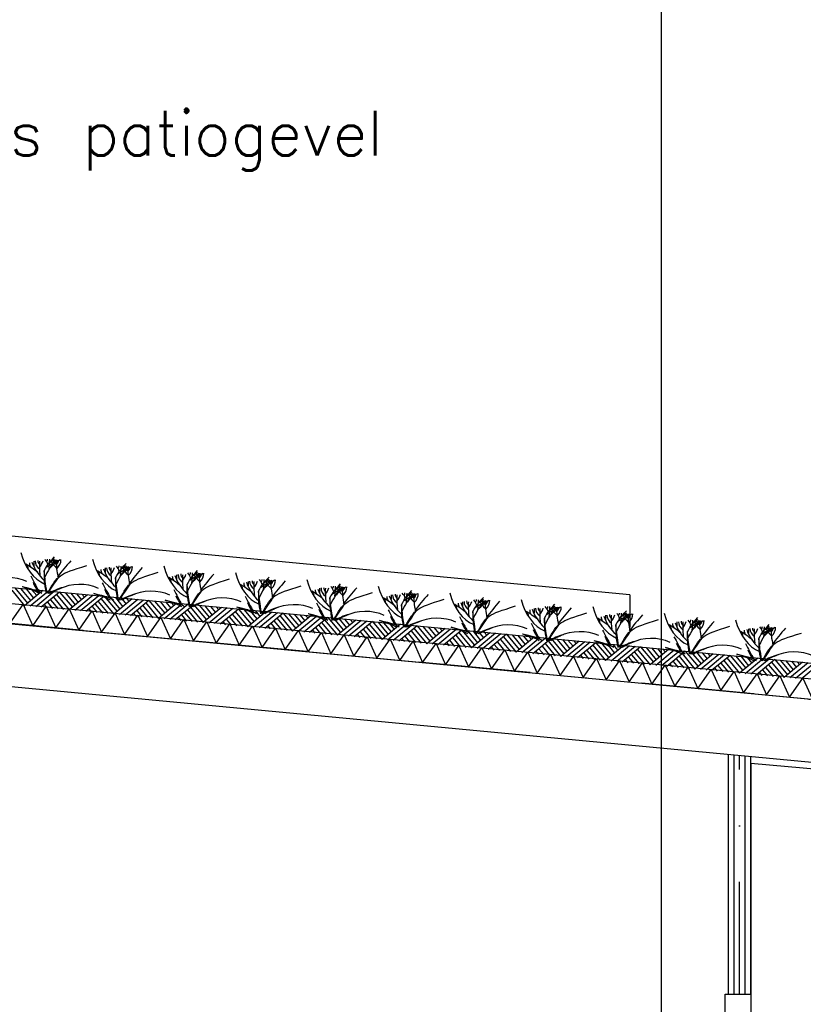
# Model space of a CAD drawing. Extents: x -19795 to 103381, y 127200 to 154480.
# Tile 68 of 76: x 76215 to 79706, y 138321 to 142707. Entities that reach past the tile are written whole.
import ezdxf
from ezdxf.enums import TextEntityAlignment as Align

# ---------------------------------------------------------------- set-up
doc = ezdxf.new("R2010")
doc.units = 0
doc.header["$LTSCALE"] = 1000
doc.header["$MEASUREMENT"] = 0
doc.linetypes.add('DASHDOT', pattern=[1, 0.5, -0.25, 0, -0.25])
for name, color, linetype in [('B02', 7, 'CONTINUOUS'), ('B03', 7, 'CONTINUOUS'), ('B06', 7, 'CONTINUOUS')]:
    doc.layers.add(name, color=color, linetype=linetype)
doc.styles.add('TXT', font='txt.shx')

msp = doc.modelspace()

# ---------------------------------------------------------------- linework, layer by layer
at = {"layer": 'B02', "color": 5, "linetype": 'Continuous'}
msp.add_line((79072.5, 151575.7), (79072.5, 127199.8), dxfattribs=at)
at = {"layer": 'B02', "color": 5, "linetype": 'DASHDOT'}
msp.add_line((103381, 137447.3), (-17123, 148828), dxfattribs=at)
at = {"layer": 'B03', "color": 5, "linetype": 'Continuous'}
for p, q in [((78932.5, 140145.3), (73003.8, 140705.2)), ((76179.6, 140165), (76236.4, 140096.4)), ((76193.6, 140175.8), (76250.5, 140108.1)), ((76218.5, 140173.4), (76263.6, 140118.9)), ((76318.1, 140164), (76236.4, 140096.4)), ((76243.4, 140171.1), (76276.7, 140129.8)), ((76268.3, 140168.7), (76290.9, 140141.5)), ((76293.2, 140166.4), (76305, 140153.2)), ((76343, 140161.7), (76261.3, 140094)), ((76367.9, 140159.3), (76286.2, 140091.7)), ((76392.8, 140157), (76311, 140089.3)), ((76352.4, 140122.6), (76385.7, 140082.3)), ((76365.5, 140134.4), (76410.6, 140079.9)), ((76378.7, 140146.2), (76435.5, 140077.6)), ((76392.8, 140157), (76449.7, 140089.3)), ((76417.7, 140154.6), (76462.7, 140100.1)), ((76517.2, 140145.2), (76435.5, 140077.6)), ((76442.5, 140152.3), (76475.8, 140111)), ((76542.1, 140142.9), (76460.4, 140075.2)), ((76467.4, 140149.9), (76490, 140122.7)), ((76567, 140140.5), (76485.3, 140072.9)), ((76492.3, 140147.6), (76504.1, 140134.4)), ((76591.9, 140138.2), (76510.2, 140070.5)), ((76577.8, 140127.4), (76634.6, 140058.8)), ((76591.9, 140138.2), (76648.8, 140070.5)), ((76616.8, 140135.8), (76661.8, 140081.3)), ((76716.3, 140126.4), (76634.6, 140058.8)), ((76641.7, 140133.5), (76674.9, 140092.1)), ((76741.2, 140124), (76659.5, 140056.4)), ((76666.5, 140131.1), (76689.1, 140103.9)), ((76766.1, 140121.7), (76684.4, 140054.1)), ((76691.4, 140128.8), (76703.2, 140115.6)), ((78932.5, 140145.3), (78932.5, 139999)), ((76324.2, 140101.2), (76335.9, 140087)), ((76338.3, 140111.9), (76360.8, 140084.6)), ((76523.3, 140082.4), (76535, 140068.2)), ((76537.4, 140093.1), (76559.9, 140065.8)), ((76551.5, 140103.8), (76584.8, 140063.5)), ((76564.6, 140115.6), (76609.7, 140061.1)), ((76791, 140119.4), (76709.3, 140051.7)), ((76750.6, 140085), (76783.9, 140044.7)), ((76763.8, 140096.8), (76808.8, 140042.3)), ((76776.9, 140108.6), (76833.7, 140040)), ((76791, 140119.4), (76847.9, 140051.7)), ((76815.9, 140117), (76860.9, 140062.5)), ((76915.4, 140107.6), (76833.7, 140040)), ((76840.8, 140114.6), (76874, 140073.3)), ((76940.3, 140105.2), (76858.6, 140037.6)), ((76865.7, 140112.3), (76888.2, 140085.1)), ((76965.2, 140102.9), (76883.5, 140035.3)), ((76890.5, 140110), (76902.4, 140096.8)), ((76990.1, 140100.5), (76908.4, 140032.9)), ((76962.9, 140078), (77007.9, 140023.5)), ((76976, 140089.8), (77032.8, 140021.2)), ((76990.1, 140100.5), (77047, 140032.9)), ((77015, 140098.2), (77060.1, 140043.7)), ((77114.6, 140088.8), (77032.8, 140021.2)), ((77039.9, 140095.8), (77073.1, 140054.5)), ((77139.4, 140086.4), (77057.7, 140018.8)), ((77064.8, 140093.5), (77087.3, 140066.2)), ((77164.3, 140084.1), (77082.6, 140016.5)), ((77089.7, 140091.1), (77101.5, 140078)), ((77189.2, 140081.7), (77107.5, 140014.1)), ((77189.2, 140081.7), (77246.1, 140014.1)), ((77214.1, 140079.4), (77259.2, 140024.9)), ((77239, 140077), (77272.3, 140035.7)), ((76722.4, 140063.5), (76734.2, 140049.4)), ((76736.5, 140074.3), (76759.1, 140047)), ((76921.6, 140044.7), (76933.3, 140030.6)), ((76935.6, 140055.5), (76958.2, 140028.2)), ((76949.7, 140066.2), (76983.1, 140025.9)), ((77134.7, 140036.7), (77157.3, 140009.4)), ((77148.8, 140047.4), (77182.2, 140007.1)), ((77162, 140059.2), (77207.1, 140004.7)), ((77175.1, 140071), (77231.9, 140002.4)), ((77313.7, 140070), (77231.9, 140002.4)), ((77338.6, 140067.6), (77256.8, 140000)), ((77263.9, 140074.7), (77286.4, 140047.5)), ((77363.4, 140065.3), (77281.7, 139997.7)), ((77288.8, 140072.3), (77300.6, 140059.2)), ((77388.3, 140062.9), (77306.6, 139995.3)), ((77361.1, 140040.4), (77406.2, 139985.9)), ((77374.3, 140052.2), (77431.1, 139983.6)), ((77388.3, 140062.9), (77445.2, 139995.3)), ((77413.2, 140060.6), (77458.3, 140006.1)), ((77512.8, 140051.2), (77431.1, 139983.6)), ((77438.1, 140058.2), (77471.4, 140016.9)), ((77537.7, 140048.8), (77455.9, 139981.2)), ((77463, 140055.9), (77485.5, 140028.6)), ((77562.6, 140046.5), (77480.8, 139978.9)), ((77487.9, 140053.5), (77499.7, 140040.4)), ((77587.4, 140044.1), (77505.7, 139976.5)), ((77573.4, 140033.4), (77630.2, 139964.8)), ((77587.4, 140044.1), (77644.3, 139976.5)), ((77612.3, 140041.8), (77657.4, 139987.3)), ((77711.9, 140032.4), (77630.2, 139964.8)), ((77637.2, 140039.4), (77670.5, 139998.1)), ((77662.1, 140037.1), (77684.7, 140009.8)), ((77687, 140034.7), (77698.8, 140021.6)), ((77120.7, 140025.9), (77132.4, 140011.8)), ((77319.8, 140007.1), (77331.5, 139993)), ((77333.9, 140017.9), (77356.4, 139990.6)), ((77347.9, 140028.6), (77381.3, 139988.3)), ((77518.9, 139988.3), (77530.6, 139974.2)), ((77533, 139999), (77555.5, 139971.8)), ((77547, 140009.8), (77580.4, 139969.5)), ((77560.2, 140021.6), (77605.3, 139967.1)), ((77736.8, 140030), (77655.1, 139962.4)), ((77761.7, 140027.7), (77679.9, 139960.1)), ((77786.6, 140025.3), (77704.8, 139957.7)), ((77746.2, 139991), (77779.5, 139950.7)), ((77759.3, 140002.8), (77804.4, 139948.3)), ((77772.5, 140014.6), (77829.3, 139946)), ((77786.6, 140025.3), (77843.4, 139957.7)), ((77811.4, 140023), (77856.5, 139968.5)), ((77911, 140013.6), (77829.3, 139946)), ((77836.3, 140020.6), (77869.6, 139979.3)), ((77935.9, 140011.2), (77854.2, 139943.6)), ((77861.2, 140018.3), (77883.8, 139991)), ((77960.8, 140008.9), (77879.1, 139941.3)), ((77886.1, 140015.9), (77897.9, 140002.8)), ((77985.7, 140006.5), (77903.9, 139938.9)), ((77971.6, 139995.8), (78028.4, 139927.1)), ((77985.7, 140006.5), (78042.6, 139938.9)), ((78010.6, 140004.2), (78055.6, 139949.7)), ((78110.1, 139994.8), (78028.4, 139927.1)), ((78035.4, 140001.8), (78068.7, 139960.5)), ((78135, 139992.4), (78053.3, 139924.8)), ((78060.3, 139999.5), (78082.9, 139972.2)), ((78159.9, 139990.1), (78078.2, 139922.5)), ((78085.2, 139997.1), (78097, 139984)), ((77718, 139969.5), (77729.7, 139955.4)), ((77732.1, 139980.2), (77754.6, 139953)), ((77917.1, 139950.7), (77928.8, 139936.5)), ((77931.2, 139961.4), (77953.7, 139934.2)), ((77945.3, 139972.2), (77978.6, 139931.9)), ((77958.4, 139984), (78003.5, 139929.5)), ((78184.8, 139987.7), (78103.1, 139920.1)), ((78144.4, 139953.4), (78177.7, 139913)), ((78157.5, 139965.2), (78202.6, 139910.7)), ((78170.7, 139977), (78227.5, 139908.4)), ((78184.8, 139987.7), (78241.7, 139920.1)), ((78209.7, 139985.4), (78254.8, 139930.9)), ((78309.2, 139976), (78227.5, 139908.4)), ((78234.6, 139983), (78267.8, 139941.7)), ((78334.1, 139973.6), (78252.4, 139906)), ((78259.4, 139980.7), (78282, 139953.4)), ((78359, 139971.3), (78277.3, 139903.6)), ((78284.3, 139978.3), (78296.2, 139965.1)), ((78383.9, 139968.9), (78302.2, 139901.3)), ((78356.7, 139946.4), (78401.7, 139891.9)), ((78369.8, 139958.2), (78426.6, 139889.5)), ((78383.9, 139968.9), (78440.8, 139901.3)), ((78408.8, 139966.6), (78453.9, 139912.1)), ((78508.3, 139957.2), (78426.6, 139889.5)), ((78433.7, 139964.2), (78466.9, 139922.9)), ((78533.2, 139954.8), (78451.5, 139887.2)), ((78458.6, 139961.9), (78481.1, 139934.6)), ((78558.1, 139952.5), (78476.4, 139884.8)), ((78483.5, 139959.5), (78495.3, 139946.3)), ((78583, 139950.1), (78501.3, 139882.5)), ((78583, 139950.1), (78639.9, 139882.5)), ((78607.9, 139947.8), (78653, 139893.3)), ((78632.8, 139945.4), (78666.1, 139904.1)), ((78116.2, 139931.9), (78127.9, 139917.8)), ((78130.3, 139942.6), (78152.8, 139915.4)), ((78315.4, 139913.1), (78327.1, 139898.9)), ((78329.4, 139923.8), (78352, 139896.6)), ((78343.5, 139934.6), (78376.9, 139894.2)), ((78528.5, 139905), (78551.1, 139877.8)), ((78542.6, 139915.8), (78576, 139875.4)), ((78555.8, 139927.6), (78600.9, 139873.1)), ((78568.9, 139939.4), (78625.7, 139870.7)), ((78707.5, 139938.4), (78625.7, 139870.7)), ((78732.4, 139936), (78650.6, 139868.4)), ((78657.7, 139943), (78680.2, 139915.8)), ((78757.2, 139933.6), (78675.5, 139866)), ((78682.6, 139940.7), (78694.4, 139927.5)), ((78782.1, 139931.3), (78700.4, 139863.7)), ((78754.9, 139908.8), (78800, 139854.3)), ((78768.1, 139920.6), (78824.9, 139851.9)), ((78782.1, 139931.3), (78839, 139863.6)), ((78807, 139929), (78852.1, 139874.5)), ((78906.6, 139919.5), (78824.9, 139851.9)), ((78831.9, 139926.6), (78865.2, 139885.3)), ((78931.5, 139917.2), (78849.7, 139849.6)), ((78856.8, 139924.2), (78879.3, 139897)), ((78956.4, 139914.9), (78874.6, 139847.2)), ((78881.7, 139921.9), (78893.5, 139908.7)), ((78981.2, 139912.5), (78899.5, 139844.9)), ((78967.2, 139901.8), (79024, 139833.1)), ((78981.2, 139912.5), (79038.1, 139844.9)), ((79006.1, 139910.1), (79051.2, 139855.7)), ((79105.7, 139900.7), (79024, 139833.1)), ((79031, 139907.8), (79064.3, 139866.5)), ((79055.9, 139905.4), (79078.4, 139878.2)), ((79080.8, 139903.1), (79092.6, 139889.9)), ((78514.5, 139894.3), (78526.2, 139880.1)), ((78713.6, 139875.5), (78725.3, 139861.3)), ((78727.7, 139886.2), (78750.2, 139859)), ((78741.7, 139897), (78775.1, 139856.6)), ((78912.7, 139856.7), (78924.4, 139842.5)), ((78926.8, 139867.4), (78949.3, 139840.2)), ((78940.8, 139878.1), (78974.2, 139837.8)), ((78954, 139890), (78999.1, 139835.5)), ((79130.6, 139898.4), (79048.9, 139830.8)), ((79155.5, 139896), (79073.8, 139828.4)), ((79180.4, 139893.7), (79098.6, 139826.1)), ((79139.9, 139859.3), (79173.3, 139819)), ((79153.1, 139871.1), (79198.2, 139816.7)), ((79166.3, 139883), (79223.1, 139814.3)), ((79180.4, 139893.7), (79237.2, 139826)), ((79205.2, 139891.3), (79250.3, 139836.9)), ((79304.8, 139881.9), (79223.1, 139814.3)), ((79230.1, 139889), (79263.4, 139847.7)), ((79329.7, 139879.6), (79248, 139812)), ((79255, 139886.6), (79277.6, 139859.4)), ((79354.6, 139877.2), (79272.9, 139809.6)), ((79279.9, 139884.3), (79291.7, 139871.1)), ((79379.5, 139874.9), (79297.8, 139807.3)), ((79365.4, 139864.2), (79422.2, 139795.5)), ((79379.5, 139874.9), (79436.4, 139807.2)), ((79404.4, 139872.5), (79449.4, 139818.1)), ((79503.9, 139863.1), (79422.2, 139795.5)), ((79429.2, 139870.2), (79462.5, 139828.9)), ((79528.8, 139860.8), (79447.1, 139793.2)), ((79454.1, 139867.8), (79476.7, 139840.6)), ((79553.7, 139858.4), (79472, 139790.8)), ((79479, 139865.5), (79490.8, 139852.3)), ((79111.8, 139837.9), (79123.5, 139823.7)), ((79125.9, 139848.6), (79148.4, 139821.4)), ((79310.9, 139819.1), (79322.6, 139804.9)), ((79325, 139829.8), (79347.5, 139802.6)), ((79339.1, 139840.5), (79372.4, 139800.2)), ((79352.2, 139852.4), (79397.3, 139797.9)), ((79578.6, 139856.1), (79496.9, 139788.5)), ((79538.2, 139821.7), (79571.5, 139781.4)), ((79551.3, 139833.5), (79596.4, 139779.1)), ((79564.5, 139845.4), (79621.3, 139776.7)), ((79578.6, 139856.1), (79635.5, 139788.4)), ((79603.5, 139853.7), (79648.6, 139799.2)), ((79703, 139844.3), (79621.3, 139776.7)), ((79628.4, 139851.4), (79661.6, 139810.1)), ((79727.9, 139842), (79646.2, 139774.4)), ((79653.2, 139849), (79675.8, 139821.8)), ((79752.8, 139839.6), (79671.1, 139772)), ((79678.1, 139846.7), (79689.9, 139833.5)), ((79777.7, 139837.3), (79696, 139769.7)), ((79510, 139800.3), (79521.8, 139786.1)), ((79524.1, 139811), (79546.6, 139783.8))]:
    msp.add_line(p, q, dxfattribs=at)
at = {"layer": 'B03', "color": 7, "linetype": 'Continuous'}
for p, q in [((79372.5, 138366), (79372.5, 139433.5)), ((79472.5, 138366), (79472.5, 139424))]:
    msp.add_line(p, q, dxfattribs=at)
at = {"layer": 'B03', "color": 1, "linetype": 'Continuous'}
for p, q in [((79397.5, 138366), (79397.5, 139430)), ((79447.5, 138366), (79447.5, 139426))]:
    msp.add_line(p, q, dxfattribs=at)
at = {"layer": 'B03', "color": 1, "linetype": 'DASHDOT'}
msp.add_line((79422.5, 138366), (79422.5, 139429), dxfattribs=at)
at = {"layer": 'B03', "color": 7, "linetype": 'Continuous'}
msp.add_lwpolyline([(8718.9, 146548.3), (85764.1, 139271.9), (85852.5, 139262.1)], dxfattribs=at)
at = {"layer": 'B03', "color": 1, "linetype": 'Continuous'}
for points in [[(8764.1, 146473.7), (85771.7, 139200.8), (85852.5, 139191.7)], [(8755.6, 146384.1), (85762.5, 139111.2), (85852.5, 139101.2)]]:
    msp.add_lwpolyline(points, dxfattribs=at)
at = {"layer": 'B03', "color": 2, "linetype": 'Continuous'}
msp.add_lwpolyline([(56437.5, 141880.8), (85762.5, 139111.2), (85762.5, 138830), (56437.9, 141599.5)], close=True, dxfattribs=at)
at = {"layer": 'B03', "color": 5, "linetype": 'Continuous'}
for points in [[(76171.6, 140017), (76231.2, 140101.8), (76273.8, 140007.4)], [(76273.8, 140007.4), (76333.3, 140092.2), (76375.9, 139997.7)], [(76375.9, 139997.7), (76435.4, 140082.5), (76478.1, 139988.1)], [(76478.1, 139988.1), (76537.6, 140072.9), (76580.2, 139978.5)], [(76580.2, 139978.5), (76639.7, 140063.2), (76682.4, 139968.8)], [(76682.4, 139968.8), (76741.9, 140053.6), (76784.5, 139959.2)], [(76784.5, 139959.2), (76844, 140043.9), (76886.6, 139949.5)], [(76886.6, 139949.5), (76946.2, 140034.3), (76988.8, 139939.9)], [(76988.8, 139939.9), (77048.3, 140024.6), (77090.9, 139930.2)], [(77090.9, 139930.2), (77150.5, 140015), (77193.1, 139920.6)], [(77193.1, 139920.6), (77252.6, 140005.4), (77295.2, 139910.9)], [(77295.2, 139910.9), (77354.8, 139995.7), (77397.4, 139901.3)], [(77397.4, 139901.3), (77456.9, 139986), (77499.5, 139891.6)], [(77499.5, 139891.6), (77559, 139976.4), (77601.7, 139882)], [(77601.7, 139882), (77661.2, 139966.8), (77703.8, 139872.3)], [(77703.8, 139872.3), (77763.3, 139957.1), (77805.9, 139862.7)], [(77805.9, 139862.7), (77865.5, 139947.5), (77908.1, 139853)], [(77908.1, 139853), (77967.6, 139937.8), (78010.2, 139843.4)], [(78010.2, 139843.4), (78069.8, 139928.2), (78112.4, 139833.7)], [(78112.4, 139833.7), (78171.9, 139918.5), (78214.5, 139824.1)], [(78214.5, 139824.1), (78274.1, 139908.9), (78316.7, 139814.5)], [(78316.7, 139814.5), (78376.2, 139899.2), (78418.8, 139804.8)], [(78418.8, 139804.8), (78478.4, 139889.6), (78521, 139795.2)], [(78521, 139795.2), (78580.5, 139879.9), (78623.1, 139785.5)], [(78623.1, 139785.5), (78682.6, 139870.3), (78725.2, 139775.9)], [(78725.2, 139775.9), (78784.8, 139860.6), (78827.4, 139766.2)], [(78827.4, 139766.2), (78886.9, 139851), (78929.6, 139756.6)], [(78929.6, 139756.6), (78989.1, 139841.3), (79031.7, 139746.9)], [(79031.7, 139746.9), (79091.2, 139831.7), (79133.8, 139737.3)], [(79133.8, 139737.3), (79193.4, 139822), (79236, 139727.6)], [(79236, 139727.6), (79295.5, 139812.4), (79338.1, 139718)], [(79338.1, 139718), (79397.7, 139802.8), (79440.3, 139708.3)], [(79440.3, 139708.3), (79499.8, 139793.1), (79542.4, 139698.7)], [(79542.4, 139698.7), (79601.9, 139783.5), (79644.6, 139689)], [(79644.6, 139689), (79704.1, 139773.8), (79746.7, 139679.4)]]:
    msp.add_lwpolyline(points, dxfattribs=at)
at = {"layer": 'B03', "color": 1, "linetype": 'Continuous'}
msp.add_lwpolyline([(79472.5, 135576), (85582.5, 135576), (85582.5, 138848), (79472.5, 139394)], close=True, dxfattribs=at)
msp.add_lwpolyline([(79472.5, 135576), (85582.5, 135576), (85582.5, 138848), (79472.5, 139394)], close=True, dxfattribs=at)
at = {"layer": 'B03', "color": 7, "linetype": 'Continuous'}
msp.add_lwpolyline([(79358.5, 138366), (79472.5, 138366), (79472.5, 138276), (79358.5, 138276)], close=True, dxfattribs=at)
at = {"layer": 'B03', "color": 5, "linetype": 'Continuous'}
for centre, major_axis, ratio, start_param, end_param in [((76377.3, 140404.3), (0, 221.9), 0.744818, 1.89324, 2.833024), ((76366.2, 140294.8), (82.2, 0), 0.660641, 3.127227, 3.861374), ((76339.5, 140297.1), (43.9, 0), 0.660641, 3.11489, 3.740647), ((76184.4, 140312.1), (136.6, 0), 0.660641, 5.766599, 6.106268), ((77070.4, 140068), (780.2, 0), 0.660641, 2.672959, 2.83724), ((76235.6, 140267.7), (106.3, 0), 0.660641, 0.168666, 0.523639), ((76307.4, 140303.2), (32.1, 0), 0.660641, 5.702662, 6.319964), ((77135.8, 139745.2), (1125.8, 0), 0.660641, 2.302834, 2.361653), ((75418.1, 140307.6), (930.5, 0), 0.660641, 6.203932, 6.276051), ((76221.5, 140374.5), (182, 0), 0.660641, 5.494245, 5.671447), ((76533.2, 140195.6), (209.9, 0), 0.660641, 2.289302, 2.622785), ((76484.3, 140318.1), (133, 0), 0.660641, 3.3755, 3.801171), ((76393, 140297.6), (27.8, 0), 0.660641, 3.052601, 4.146823), ((77009.6, 140291.8), (631.5, 0), 0.660641, 3.120153, 3.307181), ((76291.8, 140300.7), (107, 0), 0.660641, 5.689062, 6.294216), ((76344.8, 140299.4), (43.8, 0), 0.660641, 5.674398, 6.301457), ((78050.6, 139673.5), (1864.2, 0), 0.660641, 2.611038, 2.678375), ((76695.8, 140374.2), (0, 221.9), 0.744818, 1.89324, 2.833024), ((75902.4, 140033.7), (506.6, 0), 0.660641, 0.68343, 0.834515), ((76227.7, 140263.8), (25, 0), 0.660641, 6.250795, 7.087454), ((76324.3, 140286.7), (66.2, 0), 0.660641, 3.115421, 3.534564), ((76611.4, 140340.9), (349.9, 0), 0.660641, 3.359516, 3.751905), ((87210.1, 140251.9), (10932.7, 0), 0.660641, 3.135652, 3.138449), ((77174.8, 140276.2), (871.9, 0), 0.660641, 3.10941, 3.218759), ((76220.8, 140003.6), (506.6, 0), 0.660641, 0.68343, 0.834515), ((76642.7, 140256.6), (66.2, 0), 0.660641, 3.115421, 3.534564), ((76929.8, 140310.8), (349.9, 0), 0.660641, 3.359516, 3.751905), ((87528.5, 140221.8), (10932.7, 0), 0.660641, 3.135652, 3.138449), ((76684.6, 140264.7), (82.2, 0), 0.660641, 3.127227, 3.861374), ((76657.9, 140267), (43.9, 0), 0.660641, 3.11489, 3.740647), ((77493.2, 140246.1), (871.9, 0), 0.660641, 3.10941, 3.218759), ((76502.8, 140282.1), (136.6, 0), 0.660641, 5.766599, 6.106268), ((77388.8, 140037.9), (780.2, 0), 0.660641, 2.672959, 2.83724), ((76554, 140237.6), (106.3, 0), 0.660641, 0.168666, 0.523639), ((76625.9, 140273.1), (32.1, 0), 0.660641, 5.702662, 6.319964), ((77454.2, 139715.2), (1125.8, 0), 0.660641, 2.302834, 2.361653), ((75736.5, 140277.5), (930.5, 0), 0.660641, 6.203932, 6.276051), ((76539.9, 140344.4), (182, 0), 0.660641, 5.494245, 5.671447), ((76851.6, 140165.5), (209.9, 0), 0.660641, 2.289302, 2.622785), ((76802.7, 140288), (133, 0), 0.660641, 3.3755, 3.801171), ((76711.4, 140267.5), (27.8, 0), 0.660641, 3.052601, 4.146823), ((77328, 140261.7), (631.5, 0), 0.660641, 3.120153, 3.307181), ((76610.2, 140270.6), (107, 0), 0.660641, 5.689062, 6.294216), ((76663.2, 140269.3), (43.8, 0), 0.660641, 5.674398, 6.301457), ((78369, 139643.4), (1864.2, 0), 0.660641, 2.611038, 2.678375), ((77014.2, 140344.1), (0, 221.9), 0.744818, 1.89324, 2.833024), ((76163.5, 140125.8), (144.6, 0), 0.660641, 0.95331, 2.235111), ((85292.4, 142315.4), (9564.7, 0), 0.660641, 3.478125, 3.489628), ((76546.1, 140233.7), (25, 0), 0.660641, 6.250795, 7.087454), ((76539.3, 139973.5), (506.6, 0), 0.660641, 0.68343, 0.834515), ((76864.6, 140203.6), (25, 0), 0.660641, 6.250795, 7.087454), ((76961.1, 140226.6), (66.2, 0), 0.660641, 3.115421, 3.534564), ((77248.2, 140280.8), (349.9, 0), 0.660641, 3.359516, 3.751905), ((87846.9, 140191.7), (10932.7, 0), 0.660641, 3.135652, 3.138449), ((77003, 140234.6), (82.2, 0), 0.660641, 3.127227, 3.861374), ((76976.3, 140236.9), (43.9, 0), 0.660641, 3.11489, 3.740647), ((77811.6, 140216), (871.9, 0), 0.660641, 3.10941, 3.218759), ((76821.2, 140252), (136.6, 0), 0.660641, 5.766599, 6.106268), ((77707.3, 140007.8), (780.2, 0), 0.660641, 2.672959, 2.83724), ((76872.4, 140207.5), (106.3, 0), 0.660641, 0.168666, 0.523639), ((76944.3, 140243), (32.1, 0), 0.660641, 5.702662, 6.319964), ((77772.6, 139685.1), (1125.8, 0), 0.660641, 2.302834, 2.361653), ((76054.9, 140247.4), (930.5, 0), 0.660641, 6.203932, 6.276051), ((76858.3, 140314.3), (182, 0), 0.660641, 5.494245, 5.671447), ((77170, 140135.4), (209.9, 0), 0.660641, 2.289302, 2.622785), ((77121.1, 140257.9), (133, 0), 0.660641, 3.3755, 3.801171), ((77029.8, 140237.4), (27.8, 0), 0.660641, 3.052601, 4.146823), ((77646.4, 140231.7), (631.5, 0), 0.660641, 3.120153, 3.307181), ((76928.6, 140240.6), (107, 0), 0.660641, 5.689062, 6.294216), ((76981.6, 140239.3), (43.8, 0), 0.660641, 5.674398, 6.301457), ((78687.4, 139613.4), (1864.2, 0), 0.660641, 2.611038, 2.678375), ((77332.6, 140314.1), (0, 221.9), 0.744818, 1.89324, 2.833024), ((77294.7, 140206.8), (43.9, 0), 0.660641, 3.11489, 3.740647), ((78025.7, 139977.7), (780.2, 0), 0.660641, 2.672959, 2.83724), ((77190.8, 140177.4), (106.3, 0), 0.660641, 0.168666, 0.523639), ((77262.7, 140212.9), (32.1, 0), 0.660641, 5.702662, 6.319964), ((78091, 139655), (1125.8, 0), 0.660641, 2.302834, 2.361653), ((76373.3, 140217.3), (930.5, 0), 0.660641, 6.203932, 6.276051), ((77176.8, 140284.3), (182, 0), 0.660641, 5.494245, 5.671447), ((77488.4, 140105.3), (209.9, 0), 0.660641, 2.289302, 2.622785), ((77439.5, 140227.8), (133, 0), 0.660641, 3.3755, 3.801171), ((77348.2, 140207.4), (27.8, 0), 0.660641, 3.052601, 4.146823), ((77964.8, 140201.6), (631.5, 0), 0.660641, 3.120153, 3.307181), ((77247, 140210.5), (107, 0), 0.660641, 5.689062, 6.294216), ((77300, 140209.2), (43.8, 0), 0.660641, 5.674398, 6.301457), ((77651, 140284), (0, 221.9), 0.744818, 1.89324, 2.833024), ((76496.8, 140235.6), (228.6, 0), 0.660641, 3.374473, 3.651764), ((76489.8, 140049.5), (210.8, 0), 0.660641, 1.96762, 2.325094), ((76480.5, 140066), (181.9, 0), 0.660641, 2.065597, 2.35593), ((76481.9, 140095.8), (144.6, 0), 0.660641, 0.95331, 2.235111), ((85610.8, 142285.3), (9564.7, 0), 0.660641, 3.478125, 3.489628), ((76815.2, 140205.6), (228.6, 0), 0.660641, 3.374473, 3.651764), ((76800.3, 140065.7), (144.6, 0), 0.660641, 0.95331, 2.235111), ((85929.2, 142255.2), (9564.7, 0), 0.660641, 3.478125, 3.489628), ((76857.7, 139943.4), (506.6, 0), 0.660641, 0.68343, 0.834515), ((77183, 140173.5), (25, 0), 0.660641, 6.250795, 7.087454), ((77279.5, 140196.5), (66.2, 0), 0.660641, 3.115421, 3.534564), ((77566.6, 140250.7), (349.9, 0), 0.660641, 3.359516, 3.751905), ((88165.3, 140161.7), (10932.7, 0), 0.660641, 3.135652, 3.138449), ((77321.4, 140204.5), (82.2, 0), 0.660641, 3.127227, 3.861374), ((78130, 140186), (871.9, 0), 0.660641, 3.10941, 3.218759), ((77139.6, 140221.9), (136.6, 0), 0.660641, 5.766599, 6.106268), ((79005.9, 139583.3), (1864.2, 0), 0.660641, 2.611038, 2.678375), ((77598, 140166.4), (66.2, 0), 0.660641, 3.115421, 3.534564), ((77885, 140220.6), (349.9, 0), 0.660641, 3.359516, 3.751905), ((88483.7, 140131.6), (10932.7, 0), 0.660641, 3.135652, 3.138449), ((77639.8, 140174.5), (82.2, 0), 0.660641, 3.127227, 3.861374), ((77613.1, 140176.8), (43.9, 0), 0.660641, 3.11489, 3.740647), ((78448.4, 140155.9), (871.9, 0), 0.660641, 3.10941, 3.218759), ((77458, 140191.8), (136.6, 0), 0.660641, 5.766599, 6.106268), ((78344.1, 139947.6), (780.2, 0), 0.660641, 2.672959, 2.83724), ((77509.2, 140147.4), (106.3, 0), 0.660641, 0.168666, 0.523639), ((77581.1, 140182.9), (32.1, 0), 0.660641, 5.702662, 6.319964), ((78409.4, 139624.9), (1125.8, 0), 0.660641, 2.302834, 2.361653), ((76691.7, 140187.2), (930.5, 0), 0.660641, 6.203932, 6.276051), ((77495.2, 140254.2), (182, 0), 0.660641, 5.494245, 5.671447), ((77806.8, 140075.2), (209.9, 0), 0.660641, 2.289302, 2.622785), ((77758, 140197.8), (133, 0), 0.660641, 3.3755, 3.801171), ((77666.6, 140177.3), (27.8, 0), 0.660641, 3.052601, 4.146823), ((78283.2, 140171.5), (631.5, 0), 0.660641, 3.120153, 3.307181), ((77565.5, 140180.4), (107, 0), 0.660641, 5.689062, 6.294216), ((77618.4, 140179.1), (43.8, 0), 0.660641, 5.674398, 6.301457), ((79324.3, 139553.2), (1864.2, 0), 0.660641, 2.611038, 2.678375), ((77969.4, 140253.9), (0, 221.9), 0.744818, 1.89324, 2.833024), ((76808.2, 140019.4), (210.8, 0), 0.660641, 1.96762, 2.325094), ((76798.9, 140035.9), (181.9, 0), 0.660641, 2.065597, 2.35593), ((77133.6, 140175.5), (228.6, 0), 0.660641, 3.374473, 3.651764), ((77118.7, 140035.6), (144.6, 0), 0.660641, 0.95331, 2.235111), ((86247.6, 142225.1), (9564.7, 0), 0.660641, 3.478125, 3.489628), ((77176.1, 139913.4), (506.6, 0), 0.660641, 0.68343, 0.834515), ((77501.4, 140143.5), (25, 0), 0.660641, 6.250795, 7.087454), ((77494.5, 139883.3), (506.6, 0), 0.660641, 0.68343, 0.834515), ((77819.8, 140113.4), (25, 0), 0.660641, 6.250795, 7.087454), ((77916.4, 140136.3), (66.2, 0), 0.660641, 3.115421, 3.534564), ((78203.4, 140190.5), (349.9, 0), 0.660641, 3.359516, 3.751905), ((88802.2, 140101.5), (10932.7, 0), 0.660641, 3.135652, 3.138449), ((77958.2, 140144.4), (82.2, 0), 0.660641, 3.127227, 3.861374), ((77931.5, 140146.7), (43.9, 0), 0.660641, 3.11489, 3.740647), ((78766.9, 140125.8), (871.9, 0), 0.660641, 3.10941, 3.218759), ((77776.4, 140161.7), (136.6, 0), 0.660641, 5.766599, 6.106268), ((78662.5, 139917.6), (780.2, 0), 0.660641, 2.672959, 2.83724), ((77827.6, 140117.3), (106.3, 0), 0.660641, 0.168666, 0.523639), ((77899.5, 140152.8), (32.1, 0), 0.660641, 5.702662, 6.319964), ((78727.8, 139594.8), (1125.8, 0), 0.660641, 2.302834, 2.361653), ((77010.1, 140157.2), (930.5, 0), 0.660641, 6.203932, 6.276051), ((77813.6, 140224.1), (182, 0), 0.660641, 5.494245, 5.671447), ((78125.2, 140045.2), (209.9, 0), 0.660641, 2.289302, 2.622785), ((78076.4, 140167.7), (133, 0), 0.660641, 3.3755, 3.801171), ((77985, 140147.2), (27.8, 0), 0.660641, 3.052601, 4.146823), ((78601.6, 140141.4), (631.5, 0), 0.660641, 3.120153, 3.307181), ((77883.9, 140150.3), (107, 0), 0.660641, 5.689062, 6.294216), ((77936.8, 140149), (43.8, 0), 0.660641, 5.674398, 6.301457), ((79642.7, 139523.1), (1864.2, 0), 0.660641, 2.611038, 2.678375), ((78287.8, 140223.8), (0, 221.9), 0.744818, 1.89324, 2.833024), ((78980.9, 139887.5), (780.2, 0), 0.660641, 2.672959, 2.83724), ((78146.1, 140087.2), (106.3, 0), 0.660641, 0.168666, 0.523639), ((78217.9, 140122.7), (32.1, 0), 0.660641, 5.702662, 6.319964), ((77328.5, 140127.1), (930.5, 0), 0.660641, 6.203932, 6.276051), ((78132, 140194), (182, 0), 0.660641, 5.494245, 5.671447), ((78920, 140111.3), (631.5, 0), 0.660641, 3.120153, 3.307181), ((78202.3, 140120.2), (107, 0), 0.660641, 5.689062, 6.294216), ((78606.2, 140193.7), (0, 221.9), 0.744818, 1.89324, 2.833024), ((77126.6, 139989.3), (210.8, 0), 0.660641, 1.96762, 2.325094), ((77117.3, 140005.8), (181.9, 0), 0.660641, 2.065597, 2.35593), ((77452, 140145.4), (228.6, 0), 0.660641, 3.374473, 3.651764), ((77445, 139959.3), (210.8, 0), 0.660641, 1.96762, 2.325094), ((77435.7, 139975.7), (181.9, 0), 0.660641, 2.065597, 2.35593), ((77437.1, 140005.5), (144.6, 0), 0.660641, 0.95331, 2.235111), ((86566, 142195.1), (9564.7, 0), 0.660641, 3.478125, 3.489628), ((77770.4, 140115.3), (228.6, 0), 0.660641, 3.374473, 3.651764), ((77755.6, 139975.4), (144.6, 0), 0.660641, 0.95331, 2.235111), ((86884.4, 142165), (9564.7, 0), 0.660641, 3.478125, 3.489628), ((77812.9, 139853.2), (506.6, 0), 0.660641, 0.68343, 0.834515), ((78138.2, 140083.3), (25, 0), 0.660641, 6.250795, 7.087454), ((78234.8, 140106.2), (66.2, 0), 0.660641, 3.115421, 3.534564), ((78521.9, 140160.4), (349.9, 0), 0.660641, 3.359516, 3.751905), ((89120.6, 140071.4), (10932.7, 0), 0.660641, 3.135652, 3.138449), ((78276.7, 140114.3), (82.2, 0), 0.660641, 3.127227, 3.861374), ((78249.9, 140116.6), (43.9, 0), 0.660641, 3.11489, 3.740647), ((79085.3, 140095.7), (871.9, 0), 0.660641, 3.10941, 3.218759), ((78094.8, 140131.7), (136.6, 0), 0.660641, 5.766599, 6.106268), ((79046.3, 139564.8), (1125.8, 0), 0.660641, 2.302834, 2.361653), ((78443.6, 140015.1), (209.9, 0), 0.660641, 2.289302, 2.622785), ((78394.8, 140137.6), (133, 0), 0.660641, 3.3755, 3.801171), ((78303.4, 140117.1), (27.8, 0), 0.660641, 3.052601, 4.146823), ((78255.2, 140118.9), (43.8, 0), 0.660641, 5.674398, 6.301457), ((79961.1, 139493), (1864.2, 0), 0.660641, 2.611038, 2.678375), ((78553.2, 140076.2), (66.2, 0), 0.660641, 3.115421, 3.534564), ((78840.3, 140130.4), (349.9, 0), 0.660641, 3.359516, 3.751905), ((89439, 140041.3), (10932.7, 0), 0.660641, 3.135652, 3.138449), ((78595.1, 140084.2), (82.2, 0), 0.660641, 3.127227, 3.861374), ((78568.3, 140086.5), (43.9, 0), 0.660641, 3.11489, 3.740647), ((79403.7, 140065.6), (871.9, 0), 0.660641, 3.10941, 3.218759), ((78413.2, 140101.6), (136.6, 0), 0.660641, 5.766599, 6.106268), ((79299.3, 139857.4), (780.2, 0), 0.660641, 2.672959, 2.83724), ((78464.5, 140057.1), (106.3, 0), 0.660641, 0.168666, 0.523639), ((78536.3, 140092.6), (32.1, 0), 0.660641, 5.702662, 6.319964), ((79364.7, 139534.7), (1125.8, 0), 0.660641, 2.302834, 2.361653), ((77646.9, 140097), (930.5, 0), 0.660641, 6.203932, 6.276051), ((78450.4, 140163.9), (182, 0), 0.660641, 5.494245, 5.671447), ((78762, 139985), (209.9, 0), 0.660641, 2.289302, 2.622785), ((78713.2, 140107.5), (133, 0), 0.660641, 3.3755, 3.801171), ((78621.8, 140087), (27.8, 0), 0.660641, 3.052601, 4.146823), ((79238.5, 140081.3), (631.5, 0), 0.660641, 3.120153, 3.307181), ((78520.7, 140090.2), (107, 0), 0.660641, 5.689062, 6.294216), ((78573.6, 140088.9), (43.8, 0), 0.660641, 5.674398, 6.301457), ((80279.5, 139463), (1864.2, 0), 0.660641, 2.611038, 2.678375), ((78924.6, 140163.7), (0, 221.9), 0.744818, 1.89324, 2.833024), ((77763.4, 139929.2), (210.8, 0), 0.660641, 1.96762, 2.325094), ((77754.1, 139945.7), (181.9, 0), 0.660641, 2.065597, 2.35593), ((78088.8, 140085.2), (228.6, 0), 0.660641, 3.374473, 3.651764), ((78074, 139945.4), (144.6, 0), 0.660641, 0.95331, 2.235111), ((87202.8, 142134.9), (9564.7, 0), 0.660641, 3.478125, 3.489628), ((78131.3, 139823.1), (506.6, 0), 0.660641, 0.68343, 0.834515), ((78456.6, 140053.2), (25, 0), 0.660641, 6.250795, 7.087454), ((78449.7, 139793), (506.6, 0), 0.660641, 0.68343, 0.834515), ((78775, 140023.1), (25, 0), 0.660641, 6.250795, 7.087454), ((78871.6, 140046.1), (66.2, 0), 0.660641, 3.115421, 3.534564), ((79158.7, 140100.3), (349.9, 0), 0.660641, 3.359516, 3.751905), ((89757.4, 140011.3), (10932.7, 0), 0.660641, 3.135652, 3.138449), ((78913.5, 140054.1), (82.2, 0), 0.660641, 3.127227, 3.861374), ((78886.8, 140056.4), (43.9, 0), 0.660641, 3.11489, 3.740647), ((79722.1, 140035.6), (871.9, 0), 0.660641, 3.10941, 3.218759), ((78731.6, 140071.5), (136.6, 0), 0.660641, 5.766599, 6.106268), ((79617.7, 139827.3), (780.2, 0), 0.660641, 2.672959, 2.83724), ((78782.9, 140027), (106.3, 0), 0.660641, 0.168666, 0.523639), ((78854.7, 140062.5), (32.1, 0), 0.660641, 5.702662, 6.319964), ((79683.1, 139504.6), (1125.8, 0), 0.660641, 2.302834, 2.361653), ((77965.3, 140066.9), (930.5, 0), 0.660641, 6.203932, 6.276051), ((78768.8, 140133.9), (182, 0), 0.660641, 5.494245, 5.671447), ((79080.4, 139954.9), (209.9, 0), 0.660641, 2.289302, 2.622785), ((79031.6, 140077.4), (133, 0), 0.660641, 3.3755, 3.801171), ((78940.2, 140057), (27.8, 0), 0.660641, 3.052601, 4.146823), ((79556.9, 140051.2), (631.5, 0), 0.660641, 3.120153, 3.307181), ((78839.1, 140060.1), (107, 0), 0.660641, 5.689062, 6.294216), ((78892, 140058.8), (43.8, 0), 0.660641, 5.674398, 6.301457), ((80597.9, 139432.9), (1864.2, 0), 0.660641, 2.611038, 2.678375), ((79243, 140133.6), (0, 221.9), 0.744818, 1.89324, 2.833024), ((79101.3, 139997), (106.3, 0), 0.660641, 0.168666, 0.523639), ((79173.1, 140032.5), (32.1, 0), 0.660641, 5.702662, 6.319964), ((78283.7, 140036.8), (930.5, 0), 0.660641, 6.203932, 6.276051), ((79087.2, 140103.8), (182, 0), 0.660641, 5.494245, 5.671447), ((79561.4, 140103.5), (0, 221.9), 0.744818, 1.89324, 2.833024), ((78081.8, 139899.1), (210.8, 0), 0.660641, 1.96762, 2.325094), ((78072.5, 139915.6), (181.9, 0), 0.660641, 2.065597, 2.35593), ((78407.2, 140055.2), (228.6, 0), 0.660641, 3.374473, 3.651764), ((78400.2, 139869), (210.8, 0), 0.660641, 1.96762, 2.325094), ((78390.9, 139885.5), (181.9, 0), 0.660641, 2.065597, 2.35593), ((78392.4, 139915.3), (144.6, 0), 0.660641, 0.95331, 2.235111), ((87521.2, 142104.8), (9564.7, 0), 0.660641, 3.478125, 3.489628), ((78725.6, 140025.1), (228.6, 0), 0.660641, 3.374473, 3.651764), ((87839.6, 142074.7), (9564.7, 0), 0.660641, 3.478125, 3.489628), ((78768.1, 139763), (506.6, 0), 0.660641, 0.68343, 0.834515), ((79093.4, 139993.1), (25, 0), 0.660641, 6.250795, 7.087454), ((79190, 140016), (66.2, 0), 0.660641, 3.115421, 3.534564), ((79477.1, 140070.2), (349.9, 0), 0.660641, 3.359516, 3.751905), ((90075.8, 139981.2), (10932.7, 0), 0.660641, 3.135652, 3.138449), ((79231.9, 140024.1), (82.2, 0), 0.660641, 3.127227, 3.861374), ((79205.2, 140026.4), (43.9, 0), 0.660641, 3.11489, 3.740647), ((80040.5, 140005.5), (871.9, 0), 0.660641, 3.10941, 3.218759), ((79050, 140041.4), (136.6, 0), 0.660641, 5.766599, 6.106268), ((79936.1, 139797.2), (780.2, 0), 0.660641, 2.672959, 2.83724), ((80001.5, 139474.5), (1125.8, 0), 0.660641, 2.302834, 2.361653), ((79398.8, 139924.8), (209.9, 0), 0.660641, 2.289302, 2.622785), ((79350, 140047.4), (133, 0), 0.660641, 3.3755, 3.801171), ((79258.6, 140026.9), (27.8, 0), 0.660641, 3.052601, 4.146823), ((79875.3, 140021.1), (631.5, 0), 0.660641, 3.120153, 3.307181), ((79157.5, 140030), (107, 0), 0.660641, 5.689062, 6.294216), ((79210.4, 140028.7), (43.8, 0), 0.660641, 5.674398, 6.301457), ((80916.3, 139402.8), (1864.2, 0), 0.660641, 2.611038, 2.678375), ((79795.5, 140040.1), (349.9, 0), 0.660641, 3.359516, 3.751905), ((90394.2, 139951.1), (10932.7, 0), 0.660641, 3.135652, 3.138449), ((79550.3, 139994), (82.2, 0), 0.660641, 3.127227, 3.861374), ((79523.6, 139996.3), (43.9, 0), 0.660641, 3.11489, 3.740647), ((80358.9, 139975.4), (871.9, 0), 0.660641, 3.10941, 3.218759), ((79368.5, 140011.3), (136.6, 0), 0.660641, 5.766599, 6.106268), ((80254.5, 139767.2), (780.2, 0), 0.660641, 2.672959, 2.83724), ((79419.7, 139966.9), (106.3, 0), 0.660641, 0.168666, 0.523639), ((79491.5, 140002.4), (32.1, 0), 0.660641, 5.702662, 6.319964), ((80319.9, 139444.4), (1125.8, 0), 0.660641, 2.302834, 2.361653), ((78602.2, 140006.8), (930.5, 0), 0.660641, 6.203932, 6.276051), ((79405.6, 140073.7), (182, 0), 0.660641, 5.494245, 5.671447), ((79717.3, 139894.8), (209.9, 0), 0.660641, 2.289302, 2.622785), ((79668.4, 140017.3), (133, 0), 0.660641, 3.3755, 3.801171), ((79577.1, 139996.8), (27.8, 0), 0.660641, 3.052601, 4.146823), ((80193.7, 139991), (631.5, 0), 0.660641, 3.120153, 3.307181), ((79475.9, 139999.9), (107, 0), 0.660641, 5.689062, 6.294216), ((79528.9, 139998.6), (43.8, 0), 0.660641, 5.674398, 6.301457), ((81234.7, 139372.7), (1864.2, 0), 0.660641, 2.611038, 2.678375), ((78718.6, 139838.9), (210.8, 0), 0.660641, 1.96762, 2.325094), ((78709.3, 139855.4), (181.9, 0), 0.660641, 2.065597, 2.35593), ((78710.8, 139885.2), (144.6, 0), 0.660641, 0.95331, 2.235111), ((79044, 139995), (228.6, 0), 0.660641, 3.374473, 3.651764), ((79029.2, 139855.1), (144.6, 0), 0.660641, 0.95331, 2.235111), ((88158.1, 142044.7), (9564.7, 0), 0.660641, 3.478125, 3.489628), ((79086.5, 139732.9), (506.6, 0), 0.660641, 0.68343, 0.834515), ((79411.8, 139963), (25, 0), 0.660641, 6.250795, 7.087454), ((79508.4, 139985.9), (66.2, 0), 0.660641, 3.115421, 3.534564), ((79037.1, 139808.9), (210.8, 0), 0.660641, 1.96762, 2.325094), ((79027.7, 139825.3), (181.9, 0), 0.660641, 2.065597, 2.35593), ((79362.5, 139964.9), (228.6, 0), 0.660641, 3.374473, 3.651764), ((79355.5, 139778.8), (210.8, 0), 0.660641, 1.96762, 2.325094), ((79346.2, 139795.3), (181.9, 0), 0.660641, 2.065597, 2.35593), ((79347.6, 139825), (144.6, 0), 0.660641, 0.95331, 2.235111), ((88476.5, 142014.6), (9564.7, 0), 0.660641, 3.478125, 3.489628), ((79680.9, 139934.8), (228.6, 0), 0.660641, 3.374473, 3.651764), ((79673.9, 139748.7), (210.8, 0), 0.660641, 1.96762, 2.325094), ((79664.6, 139765.2), (181.9, 0), 0.660641, 2.065597, 2.35593), ((79666, 139795), (144.6, 0), 0.660641, 0.95331, 2.235111)]:
    msp.add_ellipse(centre, major_axis=major_axis, ratio=ratio, start_param=start_param, end_param=end_param, dxfattribs=at)
for points in [[(76323.7, 140251.2), (76342, 140283), (76342, 140283), (76370.6, 140314)], [(76337.2, 140151.7), (76328.5, 140206.1), (76328.5, 140206.1), (76323.7, 140251.2)], [(76334.2, 140151), (76324.7, 140203), (76324.7, 140203.7), (76325, 140252.7)], [(76339.8, 140152.5), (76386.8, 140235.5), (76386.8, 140235.5), (76513.5, 140275.6)], [(76642.1, 140221.1), (76660.4, 140252.9), (76660.4, 140252.9), (76689, 140283.9)], [(76960.5, 140191), (76978.8, 140222.8), (76978.8, 140222.8), (77007.4, 140253.8)], [(76340.1, 140151), (76388, 140221.5), (76388.1, 140221.6), (76390.6, 140224.6)], [(76655.6, 140121.6), (76646.9, 140176), (76646.9, 140176), (76642.1, 140221.1)], [(76652.6, 140120.9), (76643.1, 140172.9), (76643.1, 140173.7), (76643.4, 140222.6)], [(76658.2, 140122.4), (76705.2, 140205.4), (76705.2, 140205.4), (76831.9, 140245.5)], [(76976.6, 140092.3), (77023.6, 140175.3), (77023.6, 140175.3), (77150.3, 140215.4)], [(77278.9, 140160.9), (77297.2, 140192.7), (77297.2, 140192.7), (77325.8, 140223.7)], [(76314.1, 140151), (76297.1, 140162.6), (76285.7, 140165.5), (76226.5, 140180.7)], [(76301.1, 140151), (76285.4, 140160.9), (76273.6, 140164.8), (76227.8, 140179.9)], [(76658.5, 140120.9), (76706.4, 140191.4), (76706.5, 140191.6), (76709, 140194.5)], [(76974, 140091.5), (76965.4, 140145.9), (76965.4, 140145.9), (76960.5, 140191)], [(76971, 140090.8), (76961.5, 140142.9), (76961.5, 140143.6), (76961.8, 140192.6)], [(76976.9, 140090.8), (77024.8, 140161.3), (77024.9, 140161.5), (77027.4, 140164.4)], [(77295, 140062.2), (77342, 140145.2), (77342, 140145.2), (77468.7, 140185.3)], [(77597.3, 140130.9), (77615.6, 140162.7), (77615.6, 140162.7), (77644.2, 140193.7)], [(77915.8, 140100.8), (77934, 140132.6), (77934, 140132.6), (77962.6, 140163.6)], [(76632.6, 140120.9), (76615.5, 140132.5), (76604.1, 140135.5), (76544.9, 140150.6)], [(76619.5, 140120.9), (76603.9, 140130.8), (76592.1, 140134.7), (76546.2, 140149.9)], [(76951, 140090.8), (76933.9, 140102.4), (76922.5, 140105.4), (76863.3, 140120.6)], [(76937.9, 140090.8), (76922.3, 140100.8), (76910.5, 140104.6), (76864.6, 140119.8)], [(77292.4, 140061.5), (77283.8, 140115.9), (77283.8, 140115.9), (77278.9, 140160.9)], [(77289.4, 140060.7), (77279.9, 140112.8), (77279.9, 140113.5), (77280.2, 140162.5)], [(77295.4, 140060.7), (77343.2, 140131.3), (77343.3, 140131.4), (77345.8, 140134.4)], [(77610.8, 140031.4), (77602.2, 140085.8), (77602.2, 140085.8), (77597.3, 140130.9)], [(77607.8, 140030.7), (77598.3, 140082.7), (77598.3, 140083.4), (77598.6, 140132.4)], [(77613.4, 140032.1), (77660.4, 140115.2), (77660.4, 140115.2), (77787.1, 140155.2)], [(77931.8, 140002.1), (77978.8, 140085.1), (77978.8, 140085.1), (78105.5, 140125.2)], [(78234.2, 140070.7), (78252.4, 140102.5), (78252.4, 140102.5), (78281, 140133.5)], [(77269.4, 140060.7), (77252.3, 140072.4), (77240.9, 140075.3), (77181.7, 140090.5)], [(77256.3, 140060.7), (77240.7, 140070.7), (77228.9, 140074.6), (77183, 140089.7)], [(77613.8, 140030.7), (77661.6, 140101.2), (77661.7, 140101.3), (77664.2, 140104.3)], [(77929.2, 140001.3), (77920.6, 140055.7), (77920.6, 140055.7), (77915.8, 140100.8)], [(77926.2, 140000.6), (77916.7, 140052.6), (77916.7, 140053.3), (77917, 140102.3)], [(78250.2, 139972), (78297.2, 140055), (78297.2, 140055), (78423.9, 140095.1)], [(78552.6, 140040.6), (78570.9, 140072.4), (78570.9, 140072.4), (78599.4, 140103.4)], [(77587.8, 140030.7), (77570.8, 140042.3), (77559.3, 140045.2), (77500.1, 140060.4)], [(77574.7, 140030.7), (77559.1, 140040.6), (77547.3, 140044.5), (77501.4, 140059.6)], [(77932.2, 140000.6), (77980, 140071.1), (77980.1, 140071.2), (77982.6, 140074.2)], [(78247.7, 139971.2), (78239, 140025.6), (78239, 140025.6), (78234.2, 140070.7)], [(78244.6, 139970.5), (78235.1, 140022.5), (78235.1, 140023.3), (78235.4, 140072.2)], [(78250.6, 139970.5), (78298.4, 140041), (78298.5, 140041.2), (78301, 140044.1)], [(78566.1, 139941.1), (78557.4, 139995.5), (78557.4, 139995.5), (78552.6, 140040.6)], [(78563, 139940.4), (78553.5, 139992.5), (78553.5, 139993.2), (78553.9, 140042.2)], [(78568.6, 139941.9), (78615.7, 140024.9), (78615.7, 140024.9), (78742.3, 140065)], [(78871, 140010.5), (78889.3, 140042.3), (78889.3, 140042.3), (78917.9, 140073.3)], [(78887.1, 139911.8), (78934.1, 139994.8), (78934.1, 139994.8), (79060.8, 140034.9)], [(79189.4, 139980.5), (79207.7, 140012.3), (79207.7, 140012.3), (79236.3, 140043.3)], [(77906.2, 140000.6), (77889.2, 140012.2), (77877.7, 140015.1), (77818.5, 140030.3)], [(77893.2, 140000.6), (77877.5, 140010.5), (77865.7, 140014.4), (77819.8, 140029.5)], [(78224.6, 139970.5), (78207.6, 139982.1), (78196.1, 139985), (78136.9, 140000.2)], [(78211.6, 139970.5), (78195.9, 139980.4), (78184.1, 139984.3), (78138.2, 139999.5)], [(78569, 139940.4), (78616.8, 140010.9), (78616.9, 140011.1), (78619.4, 140014)], [(78884.5, 139911), (78875.8, 139965.5), (78875.8, 139965.5), (78871, 140010.5)], [(78881.4, 139910.3), (78871.9, 139962.4), (78871.9, 139963.1), (78872.3, 140012.1)], [(79205.5, 139881.7), (79252.5, 139964.8), (79252.5, 139964.8), (79379.2, 140004.8)], [(79507.8, 139950.4), (79526.1, 139982.2), (79526.1, 139982.2), (79554.7, 140013.2)], [(78543, 139940.4), (78526, 139952), (78514.5, 139955), (78455.3, 139970.2)], [(78530, 139940.4), (78514.3, 139950.4), (78502.5, 139954.2), (78456.6, 139969.4)], [(78887.4, 139910.3), (78935.2, 139980.9), (78935.4, 139981), (78937.9, 139984)], [(79202.9, 139881), (79194.2, 139935.4), (79194.2, 139935.4), (79189.4, 139980.5)], [(79199.9, 139880.3), (79190.3, 139932.3), (79190.4, 139933), (79190.7, 139982)], [(79205.8, 139880.3), (79253.7, 139950.8), (79253.8, 139950.9), (79256.3, 139953.9)], [(79521.3, 139850.9), (79512.6, 139905.3), (79512.6, 139905.3), (79507.8, 139950.4)], [(79518.3, 139850.2), (79508.8, 139902.2), (79508.8, 139902.9), (79509.1, 139951.9)], [(79523.9, 139851.7), (79570.9, 139934.7), (79570.9, 139934.7), (79697.6, 139974.8)], [(78861.4, 139910.3), (78844.4, 139922), (78832.9, 139924.9), (78773.8, 139940.1)], [(78848.4, 139910.3), (78832.7, 139920.3), (78820.9, 139924.2), (78775, 139939.3)], [(79179.8, 139880.3), (79162.8, 139891.9), (79151.4, 139894.8), (79092.2, 139910)], [(79166.8, 139880.3), (79151.1, 139890.2), (79139.3, 139894.1), (79093.4, 139909.2)], [(79524.2, 139850.2), (79572.1, 139920.7), (79572.2, 139920.8), (79574.7, 139923.8)], [(79498.2, 139850.2), (79481.2, 139861.8), (79469.8, 139864.7), (79410.6, 139879.9)], [(79485.2, 139850.2), (79469.5, 139860.1), (79457.7, 139864), (79411.9, 139879.1)]]:
    msp.add_open_spline(points, degree=3, dxfattribs=at)

# ---------------------------------------------------------------- texts
at = {"layer": 'B06', "color": 7, "linetype": 'Continuous', "style": 'TXT'}
msp.add_text('plaatmateriaal als patiogevel', height=200, dxfattribs=at).set_placement((73850, 142301), align=Align.TOP_LEFT)

doc.saveas('drawing.dxf')
